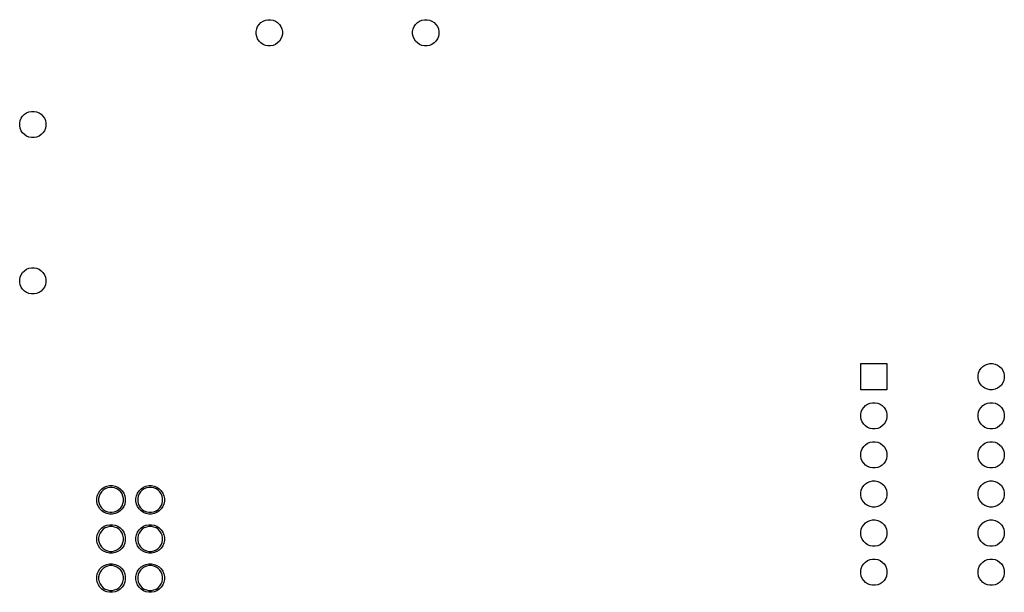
# Model space of a CAD drawing. Extents: x 3.1 to 14.3, y -8.4 to -1.9.
# Tile 8 of 12: x 6 to 8.5, y -6.8 to -5.3. Entities that reach past the tile are written whole.
import ezdxf

# ---------------------------------------------------------------- set-up
doc = ezdxf.new("R2010")
doc.units = 0
doc.header["$MEASUREMENT"] = 0
doc.layers.add('BLACK', color=7, linetype='CONTINUOUS')

msp = doc.modelspace()

# ---------------------------------------------------------------- linework, layer by layer
at = {"layer": 'BLACK', "linetype": 'CONTINUOUS'}
for p, q in [((6.60529, -5.33773), (6.60782, -5.33163)), ((6.60782, -5.33163), (6.61148, -5.32615)), ((6.61148, -5.32615), (6.61615, -5.32148)), ((6.61615, -5.32148), (6.62163, -5.31782)), ((6.62163, -5.31782), (6.62773, -5.31529)), ((6.62773, -5.31529), (6.6342, -5.314)), ((6.6342, -5.314), (6.6408, -5.314)), ((6.6408, -5.314), (6.64727, -5.31529)), ((6.64727, -5.31529), (6.65337, -5.31782)), ((6.65337, -5.31782), (6.65885, -5.32148)), ((6.65885, -5.32148), (6.66352, -5.32615)), ((6.66352, -5.32615), (6.66718, -5.33163)), ((6.66718, -5.33163), (6.66971, -5.33773)), ((7.00529, -5.33773), (7.00782, -5.33163)), ((7.00782, -5.33163), (7.01148, -5.32615)), ((7.01148, -5.32615), (7.01615, -5.32148)), ((7.01615, -5.32148), (7.02163, -5.31782)), ((7.02163, -5.31782), (7.02773, -5.31529)), ((7.02773, -5.31529), (7.0342, -5.314)), ((7.0342, -5.314), (7.0408, -5.314)), ((7.0408, -5.314), (7.04727, -5.31529)), ((7.04727, -5.31529), (7.05337, -5.31782)), ((7.05337, -5.31782), (7.05885, -5.32148)), ((7.05885, -5.32148), (7.06352, -5.32615)), ((7.06352, -5.32615), (7.06718, -5.33163)), ((7.06718, -5.33163), (7.06971, -5.33773)), ((6.604, -5.3442), (6.60529, -5.33773)), ((6.604, -5.3508), (6.604, -5.3442)), ((6.60529, -5.35727), (6.604, -5.3508)), ((6.60782, -5.36337), (6.60529, -5.35727)), ((6.66971, -5.35727), (6.66718, -5.36337)), ((6.66971, -5.33773), (6.671, -5.3442)), ((6.671, -5.3508), (6.66971, -5.35727)), ((6.671, -5.3442), (6.671, -5.3508)), ((7.004, -5.3442), (7.00529, -5.33773)), ((7.004, -5.3508), (7.004, -5.3442)), ((7.00529, -5.35727), (7.004, -5.3508)), ((7.00782, -5.36337), (7.00529, -5.35727)), ((7.06971, -5.35727), (7.06718, -5.36337)), ((7.06971, -5.33773), (7.071, -5.3442)), ((7.071, -5.3508), (7.06971, -5.35727)), ((7.071, -5.3442), (7.071, -5.3508)), ((6.61148, -5.36885), (6.60782, -5.36337)), ((6.61615, -5.37352), (6.61148, -5.36885)), ((6.62163, -5.37718), (6.61615, -5.37352)), ((6.62773, -5.37971), (6.62163, -5.37718)), ((6.6342, -5.381), (6.62773, -5.37971)), ((6.6408, -5.381), (6.6342, -5.381)), ((6.64727, -5.37971), (6.6408, -5.381)), ((6.65337, -5.37718), (6.64727, -5.37971)), ((6.65885, -5.37352), (6.65337, -5.37718)), ((6.66352, -5.36885), (6.65885, -5.37352)), ((6.66718, -5.36337), (6.66352, -5.36885)), ((7.01148, -5.36885), (7.00782, -5.36337)), ((7.01615, -5.37352), (7.01148, -5.36885)), ((7.02163, -5.37718), (7.01615, -5.37352)), ((7.02773, -5.37971), (7.02163, -5.37718)), ((7.0342, -5.381), (7.02773, -5.37971)), ((7.0408, -5.381), (7.0342, -5.381)), ((7.04727, -5.37971), (7.0408, -5.381)), ((7.05337, -5.37718), (7.04727, -5.37971)), ((7.05885, -5.37352), (7.05337, -5.37718)), ((7.06352, -5.36885), (7.05885, -5.37352)), ((7.06718, -5.36337), (7.06352, -5.36885)), ((6.00332, -5.56613), (6.00698, -5.56065)), ((6.00698, -5.56065), (6.01165, -5.55598)), ((6.01165, -5.55598), (6.01713, -5.55232)), ((6.01713, -5.55232), (6.02323, -5.54979)), ((6.02323, -5.54979), (6.0297, -5.5485)), ((6.0297, -5.5485), (6.0363, -5.5485)), ((6.0363, -5.5485), (6.04277, -5.54979)), ((6.04277, -5.54979), (6.04887, -5.55232)), ((6.04887, -5.55232), (6.05435, -5.55598)), ((6.05435, -5.55598), (6.05902, -5.56065)), ((6.05902, -5.56065), (6.06268, -5.56613)), ((5.9995, -5.5787), (6.00079, -5.57223)), ((5.9995, -5.5853), (5.9995, -5.5787)), ((6.00079, -5.59177), (5.9995, -5.5853)), ((6.00079, -5.57223), (6.00332, -5.56613)), ((6.06268, -5.56613), (6.06521, -5.57223)), ((6.06521, -5.57223), (6.0665, -5.5787)), ((6.0665, -5.5853), (6.06521, -5.59177)), ((6.0665, -5.5787), (6.0665, -5.5853)), ((6.00332, -5.59787), (6.00079, -5.59177)), ((6.00698, -5.60335), (6.00332, -5.59787)), ((6.01165, -5.60802), (6.00698, -5.60335)), ((6.01713, -5.61168), (6.01165, -5.60802)), ((6.02323, -5.61421), (6.01713, -5.61168)), ((6.04887, -5.61168), (6.04277, -5.61421)), ((6.05435, -5.60802), (6.04887, -5.61168)), ((6.05902, -5.60335), (6.05435, -5.60802)), ((6.06268, -5.59787), (6.05902, -5.60335)), ((6.06521, -5.59177), (6.06268, -5.59787)), ((6.0297, -5.6155), (6.02323, -5.61421)), ((6.0363, -5.6155), (6.0297, -5.6155)), ((6.04277, -5.61421), (6.0363, -5.6155)), ((6.00332, -5.96613), (6.00698, -5.96065)), ((6.00698, -5.96065), (6.01165, -5.95598)), ((6.01165, -5.95598), (6.01713, -5.95232)), ((6.01713, -5.95232), (6.02323, -5.94979)), ((6.02323, -5.94979), (6.0297, -5.9485)), ((6.0297, -5.9485), (6.0363, -5.9485)), ((6.0363, -5.9485), (6.04277, -5.94979)), ((6.04277, -5.94979), (6.04887, -5.95232)), ((6.04887, -5.95232), (6.05435, -5.95598)), ((6.05435, -5.95598), (6.05902, -5.96065)), ((6.05902, -5.96065), (6.06268, -5.96613)), ((5.9995, -5.9787), (6.00079, -5.97223)), ((5.9995, -5.9853), (5.9995, -5.9787)), ((6.00079, -5.99177), (5.9995, -5.9853)), ((6.00079, -5.97223), (6.00332, -5.96613)), ((6.06268, -5.96613), (6.06521, -5.97223)), ((6.06521, -5.97223), (6.0665, -5.9787)), ((6.0665, -5.9853), (6.06521, -5.99177)), ((6.0665, -5.9787), (6.0665, -5.9853)), ((6.00332, -5.99787), (6.00079, -5.99177)), ((6.00698, -6.00335), (6.00332, -5.99787)), ((6.01165, -6.00802), (6.00698, -6.00335)), ((6.01713, -6.01168), (6.01165, -6.00802)), ((6.02323, -6.01421), (6.01713, -6.01168)), ((6.0297, -6.0155), (6.02323, -6.01421)), ((6.0363, -6.0155), (6.0297, -6.0155)), ((6.04277, -6.01421), (6.0363, -6.0155)), ((6.04887, -6.01168), (6.04277, -6.01421)), ((6.05435, -6.00802), (6.04887, -6.01168)), ((6.05902, -6.00335), (6.05435, -6.00802)), ((6.06268, -5.99787), (6.05902, -6.00335)), ((6.06521, -5.99177), (6.06268, -5.99787)), ((8.1495, -6.2605), (8.1495, -6.1935)), ((8.1495, -6.1935), (8.2165, -6.1935)), ((8.2165, -6.1935), (8.2165, -6.2605)), ((8.45079, -6.21723), (8.45332, -6.21113)), ((8.45332, -6.21113), (8.45698, -6.20565)), ((8.45698, -6.20565), (8.46165, -6.20098)), ((8.46165, -6.20098), (8.46713, -6.19732)), ((8.46713, -6.19732), (8.47323, -6.19479)), ((8.47323, -6.19479), (8.4797, -6.1935)), ((8.4797, -6.1935), (8.4863, -6.1935)), ((8.4863, -6.1935), (8.49277, -6.19479)), ((8.49277, -6.19479), (8.49887, -6.19732)), ((8.49887, -6.19732), (8.50435, -6.20098)), ((8.50435, -6.20098), (8.50902, -6.20565)), ((8.50902, -6.20565), (8.51268, -6.21113)), ((8.51268, -6.21113), (8.51521, -6.21723)), ((8.4495, -6.2237), (8.45079, -6.21723)), ((8.4495, -6.2303), (8.4495, -6.2237)), ((8.45079, -6.23677), (8.4495, -6.2303)), ((8.45332, -6.24287), (8.45079, -6.23677)), ((8.51521, -6.23677), (8.51268, -6.24287)), ((8.51521, -6.21723), (8.5165, -6.2237)), ((8.5165, -6.2303), (8.51521, -6.23677)), ((8.5165, -6.2237), (8.5165, -6.2303)), ((8.2165, -6.2605), (8.1495, -6.2605)), ((8.45698, -6.24835), (8.45332, -6.24287)), ((8.46165, -6.25302), (8.45698, -6.24835)), ((8.46713, -6.25668), (8.46165, -6.25302)), ((8.47323, -6.25921), (8.46713, -6.25668)), ((8.4797, -6.2605), (8.47323, -6.25921)), ((8.4863, -6.2605), (8.4797, -6.2605)), ((8.49277, -6.25921), (8.4863, -6.2605)), ((8.49887, -6.25668), (8.49277, -6.25921)), ((8.50435, -6.25302), (8.49887, -6.25668)), ((8.50902, -6.24835), (8.50435, -6.25302)), ((8.51268, -6.24287), (8.50902, -6.24835)), ((8.1495, -6.3237), (8.15079, -6.31723)), ((8.15079, -6.31723), (8.15332, -6.31113)), ((8.15332, -6.31113), (8.15698, -6.30565)), ((8.15698, -6.30565), (8.16165, -6.30098)), ((8.16165, -6.30098), (8.16713, -6.29732)), ((8.16713, -6.29732), (8.17323, -6.29479)), ((8.17323, -6.29479), (8.1797, -6.2935)), ((8.1797, -6.2935), (8.1863, -6.2935)), ((8.1863, -6.2935), (8.19277, -6.29479)), ((8.19277, -6.29479), (8.19887, -6.29732)), ((8.19887, -6.29732), (8.20435, -6.30098)), ((8.20435, -6.30098), (8.20902, -6.30565)), ((8.20902, -6.30565), (8.21268, -6.31113)), ((8.21268, -6.31113), (8.21521, -6.31723)), ((8.21521, -6.31723), (8.2165, -6.3237)), ((8.4495, -6.3237), (8.45079, -6.31723)), ((8.45079, -6.31723), (8.45332, -6.31113)), ((8.45332, -6.31113), (8.45698, -6.30565)), ((8.45698, -6.30565), (8.46165, -6.30098)), ((8.46165, -6.30098), (8.46713, -6.29732)), ((8.46713, -6.29732), (8.47323, -6.29479)), ((8.47323, -6.29479), (8.4797, -6.2935)), ((8.4797, -6.2935), (8.4863, -6.2935)), ((8.4863, -6.2935), (8.49277, -6.29479)), ((8.49277, -6.29479), (8.49887, -6.29732)), ((8.49887, -6.29732), (8.50435, -6.30098)), ((8.50435, -6.30098), (8.50902, -6.30565)), ((8.50902, -6.30565), (8.51268, -6.31113)), ((8.51268, -6.31113), (8.51521, -6.31723)), ((8.51521, -6.31723), (8.5165, -6.3237)), ((8.1495, -6.3303), (8.1495, -6.3237)), ((8.15079, -6.33677), (8.1495, -6.3303)), ((8.15332, -6.34287), (8.15079, -6.33677)), ((8.21521, -6.33677), (8.21268, -6.34287)), ((8.2165, -6.3303), (8.21521, -6.33677)), ((8.2165, -6.3237), (8.2165, -6.3303)), ((8.4495, -6.3303), (8.4495, -6.3237)), ((8.45079, -6.33677), (8.4495, -6.3303)), ((8.45332, -6.34287), (8.45079, -6.33677)), ((8.51521, -6.33677), (8.51268, -6.34287)), ((8.5165, -6.3303), (8.51521, -6.33677)), ((8.5165, -6.3237), (8.5165, -6.3303)), ((8.15698, -6.34835), (8.15332, -6.34287)), ((8.16165, -6.35302), (8.15698, -6.34835)), ((8.16713, -6.35668), (8.16165, -6.35302)), ((8.17323, -6.35921), (8.16713, -6.35668)), ((8.1797, -6.3605), (8.17323, -6.35921)), ((8.1863, -6.3605), (8.1797, -6.3605)), ((8.19277, -6.35921), (8.1863, -6.3605)), ((8.19887, -6.35668), (8.19277, -6.35921)), ((8.20435, -6.35302), (8.19887, -6.35668)), ((8.20902, -6.34835), (8.20435, -6.35302)), ((8.21268, -6.34287), (8.20902, -6.34835)), ((8.45698, -6.34835), (8.45332, -6.34287)), ((8.46165, -6.35302), (8.45698, -6.34835)), ((8.46713, -6.35668), (8.46165, -6.35302)), ((8.47323, -6.35921), (8.46713, -6.35668)), ((8.4797, -6.3605), (8.47323, -6.35921)), ((8.4863, -6.3605), (8.4797, -6.3605)), ((8.49277, -6.35921), (8.4863, -6.3605)), ((8.49887, -6.35668), (8.49277, -6.35921)), ((8.50435, -6.35302), (8.49887, -6.35668)), ((8.50902, -6.34835), (8.50435, -6.35302)), ((8.51268, -6.34287), (8.50902, -6.34835)), ((8.1495, -6.4237), (8.15079, -6.41723)), ((8.15079, -6.41723), (8.15332, -6.41113)), ((8.15332, -6.41113), (8.15698, -6.40565)), ((8.15698, -6.40565), (8.16165, -6.40098)), ((8.16165, -6.40098), (8.16713, -6.39732)), ((8.16713, -6.39732), (8.17323, -6.39479)), ((8.17323, -6.39479), (8.1797, -6.3935)), ((8.1797, -6.3935), (8.1863, -6.3935)), ((8.1863, -6.3935), (8.19277, -6.39479)), ((8.19277, -6.39479), (8.19887, -6.39732)), ((8.19887, -6.39732), (8.20435, -6.40098)), ((8.20435, -6.40098), (8.20902, -6.40565)), ((8.20902, -6.40565), (8.21268, -6.41113)), ((8.21268, -6.41113), (8.21521, -6.41723)), ((8.21521, -6.41723), (8.2165, -6.4237)), ((8.4495, -6.4237), (8.45079, -6.41723)), ((8.45079, -6.41723), (8.45332, -6.41113)), ((8.45332, -6.41113), (8.45698, -6.40565)), ((8.45698, -6.40565), (8.46165, -6.40098)), ((8.46165, -6.40098), (8.46713, -6.39732)), ((8.46713, -6.39732), (8.47323, -6.39479)), ((8.47323, -6.39479), (8.4797, -6.3935)), ((8.4797, -6.3935), (8.4863, -6.3935)), ((8.4863, -6.3935), (8.49277, -6.39479)), ((8.49277, -6.39479), (8.49887, -6.39732)), ((8.49887, -6.39732), (8.50435, -6.40098)), ((8.50435, -6.40098), (8.50902, -6.40565)), ((8.50902, -6.40565), (8.51268, -6.41113)), ((8.51268, -6.41113), (8.51521, -6.41723)), ((8.51521, -6.41723), (8.5165, -6.4237)), ((8.1495, -6.4303), (8.1495, -6.4237)), ((8.15079, -6.43677), (8.1495, -6.4303)), ((8.15332, -6.44287), (8.15079, -6.43677)), ((8.15698, -6.44835), (8.15332, -6.44287)), ((8.21268, -6.44287), (8.20902, -6.44835)), ((8.21521, -6.43677), (8.21268, -6.44287)), ((8.2165, -6.4303), (8.21521, -6.43677)), ((8.2165, -6.4237), (8.2165, -6.4303)), ((8.4495, -6.4303), (8.4495, -6.4237)), ((8.45079, -6.43677), (8.4495, -6.4303)), ((8.45332, -6.44287), (8.45079, -6.43677)), ((8.45698, -6.44835), (8.45332, -6.44287)), ((8.51268, -6.44287), (8.50902, -6.44835)), ((8.51521, -6.43677), (8.51268, -6.44287)), ((8.5165, -6.4303), (8.51521, -6.43677)), ((8.5165, -6.4237), (8.5165, -6.4303)), ((8.16165, -6.45302), (8.15698, -6.44835)), ((8.16713, -6.45668), (8.16165, -6.45302)), ((8.17323, -6.45921), (8.16713, -6.45668)), ((8.1797, -6.4605), (8.17323, -6.45921)), ((8.1863, -6.4605), (8.1797, -6.4605)), ((8.19277, -6.45921), (8.1863, -6.4605)), ((8.19887, -6.45668), (8.19277, -6.45921)), ((8.20435, -6.45302), (8.19887, -6.45668)), ((8.20902, -6.44835), (8.20435, -6.45302)), ((8.46165, -6.45302), (8.45698, -6.44835)), ((8.46713, -6.45668), (8.46165, -6.45302)), ((8.47323, -6.45921), (8.46713, -6.45668)), ((8.4797, -6.4605), (8.47323, -6.45921)), ((8.4863, -6.4605), (8.4797, -6.4605)), ((8.49277, -6.45921), (8.4863, -6.4605)), ((8.49887, -6.45668), (8.49277, -6.45921)), ((8.50435, -6.45302), (8.49887, -6.45668)), ((8.50902, -6.44835), (8.50435, -6.45302)), ((8.17323, -6.49479), (8.1797, -6.4935)), ((8.1797, -6.4935), (8.1863, -6.4935)), ((8.1863, -6.4935), (8.19277, -6.49479)), ((8.47323, -6.49479), (8.4797, -6.4935)), ((8.4797, -6.4935), (8.4863, -6.4935)), ((8.4863, -6.4935), (8.49277, -6.49479)), ((6.20067, -6.52472), (6.20467, -6.51875)), ((6.20467, -6.51875), (6.20975, -6.51367)), ((6.21274, -6.51732), (6.20832, -6.52174)), ((6.20975, -6.51367), (6.21572, -6.50967)), ((6.21795, -6.51384), (6.21274, -6.51732)), ((6.21572, -6.50967), (6.22236, -6.50693)), ((6.22373, -6.51145), (6.21795, -6.51384)), ((6.22236, -6.50693), (6.22941, -6.50552)), ((6.22987, -6.51023), (6.22373, -6.51145)), ((6.22941, -6.50552), (6.23659, -6.50552)), ((6.23613, -6.51023), (6.22987, -6.51023)), ((6.24227, -6.51145), (6.23613, -6.51023)), ((6.23659, -6.50552), (6.24364, -6.50693)), ((6.24805, -6.51384), (6.24227, -6.51145)), ((6.24364, -6.50693), (6.25028, -6.50967)), ((6.25326, -6.51732), (6.24805, -6.51384)), ((6.25028, -6.50967), (6.25625, -6.51367)), ((6.25768, -6.52174), (6.25326, -6.51732)), ((6.25625, -6.51367), (6.26133, -6.51875)), ((6.26133, -6.51875), (6.26532, -6.52472)), ((6.30068, -6.52472), (6.30467, -6.51875)), ((6.30467, -6.51875), (6.30975, -6.51367)), ((6.31274, -6.51732), (6.30832, -6.52174)), ((6.30975, -6.51367), (6.31572, -6.50967)), ((6.31795, -6.51384), (6.31274, -6.51732)), ((6.31572, -6.50967), (6.32236, -6.50693)), ((6.32373, -6.51145), (6.31795, -6.51384)), ((6.32236, -6.50693), (6.32941, -6.50552)), ((6.32987, -6.51023), (6.32373, -6.51145)), ((6.32941, -6.50552), (6.33659, -6.50552)), ((6.33613, -6.51023), (6.32987, -6.51023)), ((6.34227, -6.51145), (6.33613, -6.51023)), ((6.33659, -6.50552), (6.34364, -6.50693)), ((6.34805, -6.51384), (6.34227, -6.51145)), ((6.34364, -6.50693), (6.35028, -6.50967)), ((6.35326, -6.51732), (6.34805, -6.51384)), ((6.35028, -6.50967), (6.35625, -6.51367)), ((6.35768, -6.52174), (6.35326, -6.51732)), ((6.35625, -6.51367), (6.36133, -6.51875)), ((6.36133, -6.51875), (6.36532, -6.52472)), ((8.1495, -6.5237), (8.15079, -6.51723)), ((8.15079, -6.51723), (8.15332, -6.51113)), ((8.15332, -6.51113), (8.15698, -6.50565)), ((8.15698, -6.50565), (8.16165, -6.50098)), ((8.16165, -6.50098), (8.16713, -6.49732)), ((8.16713, -6.49732), (8.17323, -6.49479)), ((8.19277, -6.49479), (8.19887, -6.49732)), ((8.19887, -6.49732), (8.20435, -6.50098)), ((8.20435, -6.50098), (8.20902, -6.50565)), ((8.20902, -6.50565), (8.21268, -6.51113)), ((8.21268, -6.51113), (8.21521, -6.51723)), ((8.21521, -6.51723), (8.2165, -6.5237)), ((8.4495, -6.5237), (8.45079, -6.51723)), ((8.45079, -6.51723), (8.45332, -6.51113)), ((8.45332, -6.51113), (8.45698, -6.50565)), ((8.45698, -6.50565), (8.46165, -6.50098)), ((8.46165, -6.50098), (8.46713, -6.49732)), ((8.46713, -6.49732), (8.47323, -6.49479)), ((8.49277, -6.49479), (8.49887, -6.49732)), ((8.49887, -6.49732), (8.50435, -6.50098)), ((8.50435, -6.50098), (8.50902, -6.50565)), ((8.50902, -6.50565), (8.51268, -6.51113)), ((8.51268, -6.51113), (8.51521, -6.51723)), ((8.51521, -6.51723), (8.5165, -6.5237)), ((6.19652, -6.53841), (6.19793, -6.53136)), ((6.19652, -6.54559), (6.19652, -6.53841)), ((6.19793, -6.53136), (6.20067, -6.52472)), ((6.20245, -6.53273), (6.20123, -6.53887)), ((6.20123, -6.53887), (6.20123, -6.54513)), ((6.20484, -6.52695), (6.20245, -6.53273)), ((6.20832, -6.52174), (6.20484, -6.52695)), ((6.26116, -6.52695), (6.25768, -6.52174)), ((6.26355, -6.53273), (6.26116, -6.52695)), ((6.26477, -6.53887), (6.26355, -6.53273)), ((6.26477, -6.54513), (6.26477, -6.53887)), ((6.26532, -6.52472), (6.26807, -6.53136)), ((6.26807, -6.53136), (6.26948, -6.53841)), ((6.26948, -6.53841), (6.26948, -6.54559)), ((6.29652, -6.53841), (6.29793, -6.53136)), ((6.29652, -6.54559), (6.29652, -6.53841)), ((6.29793, -6.53136), (6.30068, -6.52472)), ((6.30245, -6.53273), (6.30123, -6.53887)), ((6.30123, -6.53887), (6.30123, -6.54513)), ((6.30484, -6.52695), (6.30245, -6.53273)), ((6.30832, -6.52174), (6.30484, -6.52695)), ((6.36116, -6.52695), (6.35768, -6.52174)), ((6.36355, -6.53273), (6.36116, -6.52695)), ((6.36477, -6.53887), (6.36355, -6.53273)), ((6.36477, -6.54513), (6.36477, -6.53887)), ((6.36532, -6.52472), (6.36807, -6.53136)), ((6.36807, -6.53136), (6.36948, -6.53841)), ((6.36948, -6.53841), (6.36948, -6.54559)), ((8.1495, -6.5303), (8.1495, -6.5237)), ((8.15079, -6.53677), (8.1495, -6.5303)), ((8.15332, -6.54287), (8.15079, -6.53677)), ((8.15698, -6.54835), (8.15332, -6.54287)), ((8.21268, -6.54287), (8.20902, -6.54835)), ((8.21521, -6.53677), (8.21268, -6.54287)), ((8.2165, -6.5303), (8.21521, -6.53677)), ((8.2165, -6.5237), (8.2165, -6.5303)), ((8.4495, -6.5303), (8.4495, -6.5237)), ((8.45079, -6.53677), (8.4495, -6.5303)), ((8.45332, -6.54287), (8.45079, -6.53677)), ((8.45698, -6.54835), (8.45332, -6.54287)), ((8.51268, -6.54287), (8.50902, -6.54835)), ((8.51521, -6.53677), (8.51268, -6.54287)), ((8.5165, -6.5303), (8.51521, -6.53677)), ((8.5165, -6.5237), (8.5165, -6.5303)), ((6.19793, -6.55264), (6.19652, -6.54559)), ((6.20067, -6.55928), (6.19793, -6.55264)), ((6.20467, -6.56525), (6.20067, -6.55928)), ((6.20123, -6.54513), (6.20245, -6.55127)), ((6.20245, -6.55127), (6.20484, -6.55705)), ((6.20975, -6.57033), (6.20467, -6.56525)), ((6.20484, -6.55705), (6.20832, -6.56226)), ((6.20832, -6.56226), (6.21274, -6.56668)), ((6.21274, -6.56668), (6.21795, -6.57016)), ((6.24805, -6.57016), (6.25326, -6.56668)), ((6.25326, -6.56668), (6.25768, -6.56226)), ((6.26133, -6.56525), (6.25625, -6.57033)), ((6.25768, -6.56226), (6.26116, -6.55705)), ((6.26116, -6.55705), (6.26355, -6.55127)), ((6.26532, -6.55928), (6.26133, -6.56525)), ((6.26355, -6.55127), (6.26477, -6.54513)), ((6.26807, -6.55264), (6.26532, -6.55928)), ((6.26948, -6.54559), (6.26807, -6.55264)), ((6.29793, -6.55264), (6.29652, -6.54559)), ((6.30068, -6.55928), (6.29793, -6.55264)), ((6.30467, -6.56525), (6.30068, -6.55928)), ((6.30123, -6.54513), (6.30245, -6.55127)), ((6.30245, -6.55127), (6.30484, -6.55705)), ((6.30975, -6.57033), (6.30467, -6.56525)), ((6.30484, -6.55705), (6.30832, -6.56226)), ((6.30832, -6.56226), (6.31274, -6.56668)), ((6.31274, -6.56668), (6.31795, -6.57016)), ((6.34805, -6.57016), (6.35326, -6.56668)), ((6.35326, -6.56668), (6.35768, -6.56226)), ((6.36133, -6.56525), (6.35625, -6.57033)), ((6.35768, -6.56226), (6.36116, -6.55705)), ((6.36116, -6.55705), (6.36355, -6.55127)), ((6.36532, -6.55928), (6.36133, -6.56525)), ((6.36355, -6.55127), (6.36477, -6.54513)), ((6.36807, -6.55264), (6.36532, -6.55928)), ((6.36948, -6.54559), (6.36807, -6.55264)), ((8.16165, -6.55302), (8.15698, -6.54835)), ((8.16713, -6.55668), (8.16165, -6.55302)), ((8.17323, -6.55921), (8.16713, -6.55668)), ((8.1797, -6.5605), (8.17323, -6.55921)), ((8.1863, -6.5605), (8.1797, -6.5605)), ((8.19277, -6.55921), (8.1863, -6.5605)), ((8.19887, -6.55668), (8.19277, -6.55921)), ((8.20435, -6.55302), (8.19887, -6.55668)), ((8.20902, -6.54835), (8.20435, -6.55302)), ((8.46165, -6.55302), (8.45698, -6.54835)), ((8.46713, -6.55668), (8.46165, -6.55302)), ((8.47323, -6.55921), (8.46713, -6.55668)), ((8.4797, -6.5605), (8.47323, -6.55921)), ((8.4863, -6.5605), (8.4797, -6.5605)), ((8.49277, -6.55921), (8.4863, -6.5605)), ((8.49887, -6.55668), (8.49277, -6.55921)), ((8.50435, -6.55302), (8.49887, -6.55668)), ((8.50902, -6.54835), (8.50435, -6.55302)), ((6.21572, -6.57432), (6.20975, -6.57033)), ((6.22236, -6.57707), (6.21572, -6.57432)), ((6.21795, -6.57016), (6.22373, -6.57255)), ((6.22941, -6.57848), (6.22236, -6.57707)), ((6.22373, -6.57255), (6.22987, -6.57377)), ((6.23659, -6.57848), (6.22941, -6.57848)), ((6.22987, -6.57377), (6.23613, -6.57377)), ((6.23613, -6.57377), (6.24227, -6.57255)), ((6.24364, -6.57707), (6.23659, -6.57848)), ((6.24227, -6.57255), (6.24805, -6.57016)), ((6.25028, -6.57432), (6.24364, -6.57707)), ((6.25625, -6.57033), (6.25028, -6.57432)), ((6.31572, -6.57432), (6.30975, -6.57033)), ((6.32236, -6.57707), (6.31572, -6.57432)), ((6.31795, -6.57016), (6.32373, -6.57255)), ((6.32941, -6.57848), (6.32236, -6.57707)), ((6.32373, -6.57255), (6.32987, -6.57377)), ((6.33659, -6.57848), (6.32941, -6.57848)), ((6.32987, -6.57377), (6.33613, -6.57377)), ((6.33613, -6.57377), (6.34227, -6.57255)), ((6.34364, -6.57707), (6.33659, -6.57848)), ((6.34227, -6.57255), (6.34805, -6.57016)), ((6.35028, -6.57432), (6.34364, -6.57707)), ((6.35625, -6.57033), (6.35028, -6.57432)), ((8.17323, -6.59479), (8.1797, -6.5935)), ((8.1797, -6.5935), (8.1863, -6.5935)), ((8.1863, -6.5935), (8.19277, -6.59479)), ((8.47323, -6.59479), (8.4797, -6.5935)), ((8.4797, -6.5935), (8.4863, -6.5935)), ((8.4863, -6.5935), (8.49277, -6.59479)), ((6.20067, -6.62472), (6.20467, -6.61875)), ((6.20467, -6.61875), (6.20975, -6.61367)), ((6.21274, -6.61732), (6.20832, -6.62174)), ((6.20975, -6.61367), (6.21572, -6.60968)), ((6.21795, -6.61384), (6.21274, -6.61732)), ((6.21572, -6.60968), (6.22236, -6.60693)), ((6.22373, -6.61145), (6.21795, -6.61384)), ((6.22236, -6.60693), (6.22941, -6.60552)), ((6.22987, -6.61023), (6.22373, -6.61145)), ((6.22941, -6.60552), (6.23659, -6.60552)), ((6.23613, -6.61023), (6.22987, -6.61023)), ((6.24227, -6.61145), (6.23613, -6.61023)), ((6.23659, -6.60552), (6.24364, -6.60693)), ((6.24805, -6.61384), (6.24227, -6.61145)), ((6.24364, -6.60693), (6.25028, -6.60968)), ((6.25326, -6.61732), (6.24805, -6.61384)), ((6.25028, -6.60968), (6.25625, -6.61367)), ((6.25768, -6.62174), (6.25326, -6.61732)), ((6.25625, -6.61367), (6.26133, -6.61875)), ((6.26133, -6.61875), (6.26532, -6.62472)), ((6.30068, -6.62472), (6.30467, -6.61875)), ((6.30467, -6.61875), (6.30975, -6.61367)), ((6.31274, -6.61732), (6.30832, -6.62174)), ((6.30975, -6.61367), (6.31572, -6.60968)), ((6.31795, -6.61384), (6.31274, -6.61732)), ((6.31572, -6.60968), (6.32236, -6.60693)), ((6.32373, -6.61145), (6.31795, -6.61384)), ((6.32236, -6.60693), (6.32941, -6.60552)), ((6.32987, -6.61023), (6.32373, -6.61145)), ((6.32941, -6.60552), (6.33659, -6.60552)), ((6.33613, -6.61023), (6.32987, -6.61023)), ((6.34227, -6.61145), (6.33613, -6.61023)), ((6.33659, -6.60552), (6.34364, -6.60693)), ((6.34805, -6.61384), (6.34227, -6.61145)), ((6.34364, -6.60693), (6.35028, -6.60968)), ((6.35326, -6.61732), (6.34805, -6.61384)), ((6.35028, -6.60968), (6.35625, -6.61367)), ((6.35768, -6.62174), (6.35326, -6.61732)), ((6.35625, -6.61367), (6.36133, -6.61875)), ((6.36133, -6.61875), (6.36532, -6.62472)), ((8.1495, -6.6237), (8.15079, -6.61723)), ((8.15079, -6.61723), (8.15332, -6.61113)), ((8.15332, -6.61113), (8.15698, -6.60565)), ((8.15698, -6.60565), (8.16165, -6.60098)), ((8.16165, -6.60098), (8.16713, -6.59732)), ((8.16713, -6.59732), (8.17323, -6.59479)), ((8.19277, -6.59479), (8.19887, -6.59732)), ((8.19887, -6.59732), (8.20435, -6.60098)), ((8.20435, -6.60098), (8.20902, -6.60565)), ((8.20902, -6.60565), (8.21268, -6.61113)), ((8.21268, -6.61113), (8.21521, -6.61723)), ((8.21521, -6.61723), (8.2165, -6.6237)), ((8.4495, -6.6237), (8.45079, -6.61723)), ((8.45079, -6.61723), (8.45332, -6.61113)), ((8.45332, -6.61113), (8.45698, -6.60565)), ((8.45698, -6.60565), (8.46165, -6.60098)), ((8.46165, -6.60098), (8.46713, -6.59732)), ((8.46713, -6.59732), (8.47323, -6.59479)), ((8.49277, -6.59479), (8.49887, -6.59732)), ((8.49887, -6.59732), (8.50435, -6.60098)), ((8.50435, -6.60098), (8.50902, -6.60565)), ((8.50902, -6.60565), (8.51268, -6.61113)), ((8.51268, -6.61113), (8.51521, -6.61723)), ((8.51521, -6.61723), (8.5165, -6.6237)), ((6.19652, -6.63841), (6.19793, -6.63136)), ((6.19652, -6.64559), (6.19652, -6.63841)), ((6.19793, -6.63136), (6.20067, -6.62472)), ((6.20245, -6.63273), (6.20123, -6.63887)), ((6.20123, -6.63887), (6.20123, -6.64513)), ((6.20484, -6.62695), (6.20245, -6.63273)), ((6.20832, -6.62174), (6.20484, -6.62695)), ((6.26116, -6.62695), (6.25768, -6.62174)), ((6.26355, -6.63273), (6.26116, -6.62695)), ((6.26477, -6.63887), (6.26355, -6.63273)), ((6.26477, -6.64513), (6.26477, -6.63887)), ((6.26532, -6.62472), (6.26807, -6.63136)), ((6.26807, -6.63136), (6.26948, -6.63841)), ((6.26948, -6.63841), (6.26948, -6.64559)), ((6.29652, -6.63841), (6.29793, -6.63136)), ((6.29652, -6.64559), (6.29652, -6.63841)), ((6.29793, -6.63136), (6.30068, -6.62472)), ((6.30245, -6.63273), (6.30123, -6.63887)), ((6.30123, -6.63887), (6.30123, -6.64513)), ((6.30484, -6.62695), (6.30245, -6.63273)), ((6.30832, -6.62174), (6.30484, -6.62695)), ((6.36116, -6.62695), (6.35768, -6.62174)), ((6.36355, -6.63273), (6.36116, -6.62695)), ((6.36477, -6.63887), (6.36355, -6.63273)), ((6.36477, -6.64513), (6.36477, -6.63887)), ((6.36532, -6.62472), (6.36807, -6.63136)), ((6.36807, -6.63136), (6.36948, -6.63841)), ((6.36948, -6.63841), (6.36948, -6.64559)), ((8.1495, -6.6303), (8.1495, -6.6237)), ((8.15079, -6.63677), (8.1495, -6.6303)), ((8.15332, -6.64287), (8.15079, -6.63677)), ((8.15698, -6.64835), (8.15332, -6.64287)), ((8.21268, -6.64287), (8.20902, -6.64835)), ((8.21521, -6.63677), (8.21268, -6.64287)), ((8.2165, -6.6303), (8.21521, -6.63677)), ((8.2165, -6.6237), (8.2165, -6.6303)), ((8.4495, -6.6303), (8.4495, -6.6237)), ((8.45079, -6.63677), (8.4495, -6.6303)), ((8.45332, -6.64287), (8.45079, -6.63677)), ((8.45698, -6.64835), (8.45332, -6.64287)), ((8.51268, -6.64287), (8.50902, -6.64835)), ((8.51521, -6.63677), (8.51268, -6.64287)), ((8.5165, -6.6303), (8.51521, -6.63677)), ((8.5165, -6.6237), (8.5165, -6.6303)), ((6.19793, -6.65264), (6.19652, -6.64559)), ((6.20067, -6.65928), (6.19793, -6.65264)), ((6.20467, -6.66525), (6.20067, -6.65928)), ((6.20123, -6.64513), (6.20245, -6.65127)), ((6.20245, -6.65127), (6.20484, -6.65705)), ((6.20975, -6.67033), (6.20467, -6.66525)), ((6.20484, -6.65705), (6.20832, -6.66226)), ((6.20832, -6.66226), (6.21274, -6.66668)), ((6.21274, -6.66668), (6.21795, -6.67016)), ((6.24805, -6.67016), (6.25326, -6.66668)), ((6.25326, -6.66668), (6.25768, -6.66226)), ((6.26133, -6.66525), (6.25625, -6.67033)), ((6.25768, -6.66226), (6.26116, -6.65705)), ((6.26116, -6.65705), (6.26355, -6.65127)), ((6.26532, -6.65928), (6.26133, -6.66525)), ((6.26355, -6.65127), (6.26477, -6.64513)), ((6.26807, -6.65264), (6.26532, -6.65928)), ((6.26948, -6.64559), (6.26807, -6.65264)), ((6.29793, -6.65264), (6.29652, -6.64559)), ((6.30068, -6.65928), (6.29793, -6.65264)), ((6.30467, -6.66525), (6.30068, -6.65928)), ((6.30123, -6.64513), (6.30245, -6.65127)), ((6.30245, -6.65127), (6.30484, -6.65705)), ((6.30975, -6.67033), (6.30467, -6.66525)), ((6.30484, -6.65705), (6.30832, -6.66226)), ((6.30832, -6.66226), (6.31274, -6.66668)), ((6.31274, -6.66668), (6.31795, -6.67016)), ((6.34805, -6.67016), (6.35326, -6.66668)), ((6.35326, -6.66668), (6.35768, -6.66226)), ((6.36133, -6.66525), (6.35625, -6.67033)), ((6.35768, -6.66226), (6.36116, -6.65705)), ((6.36116, -6.65705), (6.36355, -6.65127)), ((6.36532, -6.65928), (6.36133, -6.66525)), ((6.36355, -6.65127), (6.36477, -6.64513)), ((6.36807, -6.65264), (6.36532, -6.65928)), ((6.36948, -6.64559), (6.36807, -6.65264)), ((8.16165, -6.65302), (8.15698, -6.64835)), ((8.16713, -6.65668), (8.16165, -6.65302)), ((8.17323, -6.65921), (8.16713, -6.65668)), ((8.1797, -6.6605), (8.17323, -6.65921)), ((8.1863, -6.6605), (8.1797, -6.6605)), ((8.19277, -6.65921), (8.1863, -6.6605)), ((8.19887, -6.65668), (8.19277, -6.65921)), ((8.20435, -6.65302), (8.19887, -6.65668)), ((8.20902, -6.64835), (8.20435, -6.65302)), ((8.46165, -6.65302), (8.45698, -6.64835)), ((8.46713, -6.65668), (8.46165, -6.65302)), ((8.47323, -6.65921), (8.46713, -6.65668)), ((8.4797, -6.6605), (8.47323, -6.65921)), ((8.4863, -6.6605), (8.4797, -6.6605)), ((8.49277, -6.65921), (8.4863, -6.6605)), ((8.49887, -6.65668), (8.49277, -6.65921)), ((8.50435, -6.65302), (8.49887, -6.65668)), ((8.50902, -6.64835), (8.50435, -6.65302)), ((6.21572, -6.67432), (6.20975, -6.67033)), ((6.22236, -6.67707), (6.21572, -6.67432)), ((6.21795, -6.67016), (6.22373, -6.67255)), ((6.22941, -6.67848), (6.22236, -6.67707)), ((6.22373, -6.67255), (6.22987, -6.67377)), ((6.23659, -6.67848), (6.22941, -6.67848)), ((6.22987, -6.67377), (6.23613, -6.67377)), ((6.23613, -6.67377), (6.24227, -6.67255)), ((6.24364, -6.67707), (6.23659, -6.67848)), ((6.24227, -6.67255), (6.24805, -6.67016)), ((6.25028, -6.67432), (6.24364, -6.67707)), ((6.25625, -6.67033), (6.25028, -6.67432)), ((6.31572, -6.67432), (6.30975, -6.67033)), ((6.32236, -6.67707), (6.31572, -6.67432)), ((6.31795, -6.67016), (6.32373, -6.67255)), ((6.32941, -6.67848), (6.32236, -6.67707)), ((6.32373, -6.67255), (6.32987, -6.67377)), ((6.33659, -6.67848), (6.32941, -6.67848)), ((6.32987, -6.67377), (6.33613, -6.67377)), ((6.33613, -6.67377), (6.34227, -6.67255)), ((6.34364, -6.67707), (6.33659, -6.67848)), ((6.34227, -6.67255), (6.34805, -6.67016)), ((6.35028, -6.67432), (6.34364, -6.67707)), ((6.35625, -6.67033), (6.35028, -6.67432)), ((8.16713, -6.69732), (8.17323, -6.69479)), ((8.17323, -6.69479), (8.1797, -6.6935)), ((8.1797, -6.6935), (8.1863, -6.6935)), ((8.1863, -6.6935), (8.19277, -6.69479)), ((8.19277, -6.69479), (8.19887, -6.69732)), ((8.46713, -6.69732), (8.47323, -6.69479)), ((8.47323, -6.69479), (8.4797, -6.6935)), ((8.4797, -6.6935), (8.4863, -6.6935)), ((8.4863, -6.6935), (8.49277, -6.69479)), ((8.49277, -6.69479), (8.49887, -6.69732)), ((6.20067, -6.72472), (6.20467, -6.71875)), ((6.20467, -6.71875), (6.20975, -6.71367)), ((6.21274, -6.71732), (6.20832, -6.72174)), ((6.20975, -6.71367), (6.21572, -6.70967)), ((6.21795, -6.71384), (6.21274, -6.71732)), ((6.21572, -6.70967), (6.22236, -6.70693)), ((6.22373, -6.71145), (6.21795, -6.71384)), ((6.22236, -6.70693), (6.22941, -6.70552)), ((6.22987, -6.71023), (6.22373, -6.71145)), ((6.22941, -6.70552), (6.23659, -6.70552)), ((6.23613, -6.71023), (6.22987, -6.71023)), ((6.24227, -6.71145), (6.23613, -6.71023)), ((6.23659, -6.70552), (6.24364, -6.70693)), ((6.24805, -6.71384), (6.24227, -6.71145)), ((6.24364, -6.70693), (6.25028, -6.70967)), ((6.25326, -6.71732), (6.24805, -6.71384)), ((6.25028, -6.70967), (6.25625, -6.71367)), ((6.25768, -6.72174), (6.25326, -6.71732)), ((6.25625, -6.71367), (6.26133, -6.71875)), ((6.26133, -6.71875), (6.26532, -6.72472)), ((6.30068, -6.72472), (6.30467, -6.71875)), ((6.30467, -6.71875), (6.30975, -6.71367)), ((6.31274, -6.71732), (6.30832, -6.72174)), ((6.30975, -6.71367), (6.31572, -6.70967)), ((6.31795, -6.71384), (6.31274, -6.71732)), ((6.31572, -6.70967), (6.32236, -6.70693)), ((6.32373, -6.71145), (6.31795, -6.71384)), ((6.32236, -6.70693), (6.32941, -6.70552)), ((6.32987, -6.71023), (6.32373, -6.71145)), ((6.32941, -6.70552), (6.33659, -6.70552)), ((6.33613, -6.71023), (6.32987, -6.71023)), ((6.34227, -6.71145), (6.33613, -6.71023)), ((6.33659, -6.70552), (6.34364, -6.70693)), ((6.34805, -6.71384), (6.34227, -6.71145)), ((6.34364, -6.70693), (6.35028, -6.70967)), ((6.35326, -6.71732), (6.34805, -6.71384)), ((6.35028, -6.70967), (6.35625, -6.71367)), ((6.35768, -6.72174), (6.35326, -6.71732)), ((6.35625, -6.71367), (6.36133, -6.71875)), ((6.36133, -6.71875), (6.36532, -6.72472)), ((8.1495, -6.7237), (8.15079, -6.71723)), ((8.15079, -6.71723), (8.15332, -6.71113)), ((8.15332, -6.71113), (8.15698, -6.70565)), ((8.15698, -6.70565), (8.16165, -6.70098)), ((8.16165, -6.70098), (8.16713, -6.69732)), ((8.19887, -6.69732), (8.20435, -6.70098)), ((8.20435, -6.70098), (8.20902, -6.70565)), ((8.20902, -6.70565), (8.21268, -6.71113)), ((8.21268, -6.71113), (8.21521, -6.71723)), ((8.21521, -6.71723), (8.2165, -6.7237)), ((8.4495, -6.7237), (8.45079, -6.71723)), ((8.45079, -6.71723), (8.45332, -6.71113)), ((8.45332, -6.71113), (8.45698, -6.70565)), ((8.45698, -6.70565), (8.46165, -6.70098)), ((8.46165, -6.70098), (8.46713, -6.69732)), ((8.49887, -6.69732), (8.50435, -6.70098)), ((8.50435, -6.70098), (8.50902, -6.70565)), ((8.50902, -6.70565), (8.51268, -6.71113)), ((8.51268, -6.71113), (8.51521, -6.71723)), ((8.51521, -6.71723), (8.5165, -6.7237)), ((6.19652, -6.73841), (6.19793, -6.73136)), ((6.19652, -6.74559), (6.19652, -6.73841)), ((6.19793, -6.73136), (6.20067, -6.72472)), ((6.20245, -6.73273), (6.20123, -6.73887)), ((6.20123, -6.73887), (6.20123, -6.74513)), ((6.20123, -6.74513), (6.20245, -6.75127)), ((6.20484, -6.72695), (6.20245, -6.73273)), ((6.20832, -6.72174), (6.20484, -6.72695)), ((6.26116, -6.72695), (6.25768, -6.72174)), ((6.26355, -6.73273), (6.26116, -6.72695)), ((6.26477, -6.73887), (6.26355, -6.73273)), ((6.26355, -6.75127), (6.26477, -6.74513)), ((6.26477, -6.74513), (6.26477, -6.73887)), ((6.26532, -6.72472), (6.26807, -6.73136)), ((6.26807, -6.73136), (6.26948, -6.73841)), ((6.26948, -6.73841), (6.26948, -6.74559)), ((6.29652, -6.73841), (6.29793, -6.73136)), ((6.29652, -6.74559), (6.29652, -6.73841)), ((6.29793, -6.73136), (6.30068, -6.72472)), ((6.30245, -6.73273), (6.30123, -6.73887)), ((6.30123, -6.73887), (6.30123, -6.74513)), ((6.30123, -6.74513), (6.30245, -6.75127)), ((6.30484, -6.72695), (6.30245, -6.73273)), ((6.30832, -6.72174), (6.30484, -6.72695)), ((6.36116, -6.72695), (6.35768, -6.72174)), ((6.36355, -6.73273), (6.36116, -6.72695)), ((6.36477, -6.73887), (6.36355, -6.73273)), ((6.36355, -6.75127), (6.36477, -6.74513)), ((6.36477, -6.74513), (6.36477, -6.73887)), ((6.36532, -6.72472), (6.36807, -6.73136)), ((6.36807, -6.73136), (6.36948, -6.73841)), ((6.36948, -6.73841), (6.36948, -6.74559)), ((8.1495, -6.7303), (8.1495, -6.7237)), ((8.15079, -6.73677), (8.1495, -6.7303)), ((8.15332, -6.74287), (8.15079, -6.73677)), ((8.15698, -6.74835), (8.15332, -6.74287)), ((8.21268, -6.74287), (8.20902, -6.74835)), ((8.21521, -6.73677), (8.21268, -6.74287)), ((8.2165, -6.7303), (8.21521, -6.73677)), ((8.2165, -6.7237), (8.2165, -6.7303)), ((8.4495, -6.7303), (8.4495, -6.7237)), ((8.45079, -6.73677), (8.4495, -6.7303)), ((8.45332, -6.74287), (8.45079, -6.73677)), ((8.45698, -6.74835), (8.45332, -6.74287)), ((8.51268, -6.74287), (8.50902, -6.74835)), ((8.51521, -6.73677), (8.51268, -6.74287)), ((8.5165, -6.7303), (8.51521, -6.73677)), ((8.5165, -6.7237), (8.5165, -6.7303)), ((6.19793, -6.75264), (6.19652, -6.74559)), ((6.20067, -6.75928), (6.19793, -6.75264)), ((6.20467, -6.76525), (6.20067, -6.75928)), ((6.20245, -6.75127), (6.20484, -6.75705)), ((6.20975, -6.77033), (6.20467, -6.76525)), ((6.20484, -6.75705), (6.20832, -6.76226)), ((6.20832, -6.76226), (6.21274, -6.76668)), ((6.21572, -6.77433), (6.20975, -6.77033)), ((6.21274, -6.76668), (6.21795, -6.77016)), ((6.21795, -6.77016), (6.22373, -6.77255)), ((6.24227, -6.77255), (6.24805, -6.77016)), ((6.24805, -6.77016), (6.25326, -6.76668)), ((6.25625, -6.77033), (6.25028, -6.77433)), ((6.25326, -6.76668), (6.25768, -6.76226)), ((6.26133, -6.76525), (6.25625, -6.77033)), ((6.25768, -6.76226), (6.26116, -6.75705)), ((6.26116, -6.75705), (6.26355, -6.75127)), ((6.26532, -6.75928), (6.26133, -6.76525)), ((6.26807, -6.75264), (6.26532, -6.75928)), ((6.26948, -6.74559), (6.26807, -6.75264)), ((6.29793, -6.75264), (6.29652, -6.74559)), ((6.30068, -6.75928), (6.29793, -6.75264)), ((6.30467, -6.76525), (6.30068, -6.75928)), ((6.30245, -6.75127), (6.30484, -6.75705)), ((6.30975, -6.77033), (6.30467, -6.76525)), ((6.30484, -6.75705), (6.30832, -6.76226)), ((6.30832, -6.76226), (6.31274, -6.76668)), ((6.31572, -6.77433), (6.30975, -6.77033)), ((6.31274, -6.76668), (6.31795, -6.77016)), ((6.31795, -6.77016), (6.32373, -6.77255)), ((6.34227, -6.77255), (6.34805, -6.77016)), ((6.34805, -6.77016), (6.35326, -6.76668)), ((6.35625, -6.77033), (6.35028, -6.77433)), ((6.35326, -6.76668), (6.35768, -6.76226)), ((6.36133, -6.76525), (6.35625, -6.77033)), ((6.35768, -6.76226), (6.36116, -6.75705)), ((6.36116, -6.75705), (6.36355, -6.75127)), ((6.36532, -6.75928), (6.36133, -6.76525)), ((6.36807, -6.75264), (6.36532, -6.75928)), ((6.36948, -6.74559), (6.36807, -6.75264)), ((8.16165, -6.75302), (8.15698, -6.74835)), ((8.16713, -6.75668), (8.16165, -6.75302)), ((8.17323, -6.75921), (8.16713, -6.75668)), ((8.1797, -6.7605), (8.17323, -6.75921)), ((8.1863, -6.7605), (8.1797, -6.7605)), ((8.19277, -6.75921), (8.1863, -6.7605)), ((8.19887, -6.75668), (8.19277, -6.75921)), ((8.20435, -6.75302), (8.19887, -6.75668)), ((8.20902, -6.74835), (8.20435, -6.75302)), ((8.46165, -6.75302), (8.45698, -6.74835)), ((8.46713, -6.75668), (8.46165, -6.75302)), ((8.47323, -6.75921), (8.46713, -6.75668)), ((8.4797, -6.7605), (8.47323, -6.75921)), ((8.4863, -6.7605), (8.4797, -6.7605)), ((8.49277, -6.75921), (8.4863, -6.7605)), ((8.49887, -6.75668), (8.49277, -6.75921)), ((8.50435, -6.75302), (8.49887, -6.75668)), ((8.50902, -6.74835), (8.50435, -6.75302)), ((6.22236, -6.77707), (6.21572, -6.77433)), ((6.22941, -6.77848), (6.22236, -6.77707)), ((6.22373, -6.77255), (6.22987, -6.77377)), ((6.23659, -6.77848), (6.22941, -6.77848)), ((6.22987, -6.77377), (6.23613, -6.77377)), ((6.23613, -6.77377), (6.24227, -6.77255)), ((6.24364, -6.77707), (6.23659, -6.77848)), ((6.25028, -6.77433), (6.24364, -6.77707)), ((6.32236, -6.77707), (6.31572, -6.77433)), ((6.32941, -6.77848), (6.32236, -6.77707)), ((6.32373, -6.77255), (6.32987, -6.77377)), ((6.33659, -6.77848), (6.32941, -6.77848)), ((6.32987, -6.77377), (6.33613, -6.77377)), ((6.33613, -6.77377), (6.34227, -6.77255)), ((6.34364, -6.77707), (6.33659, -6.77848)), ((6.35028, -6.77433), (6.34364, -6.77707))]:
    msp.add_line(p, q, dxfattribs=at)

doc.saveas('drawing.dxf')
